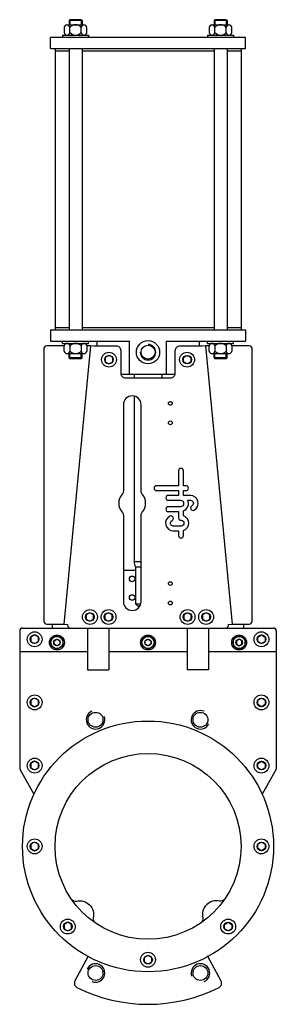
# Model space of a CAD drawing. Extents: x 18 to 294, y 7 to 1067.
import ezdxf

# ---------------------------------------------------------------- set-up
doc = ezdxf.new("R2010")
doc.units = 0
doc.header["$LTSCALE"] = 15
doc.header["$MEASUREMENT"] = 0
doc.layers.add('CYL_XDN200', color=7, linetype='CONTINUOUS')

msp = doc.modelspace()

# ---------------------------------------------------------------- linework, layer by layer
at = {"layer": 'CYL_XDN200'}
for p, q in [((69.2, 1061.3), (87.5, 1061.3)), ((69.2, 1061.3), (72.2, 1061.3)), ((71.4, 1065.8), (72.4, 1066.8)), ((85.4, 1065.8), (71.4, 1065.8)), ((71.4, 1065.8), (71.4, 1061.3)), ((84.4, 1066.8), (72.4, 1066.8)), ((72.4, 1066.8), (72.4, 1061.3)), ((84.4, 1066.8), (84.4, 1061.3)), ((84.4, 1066.8), (85.4, 1065.8)), ((85.4, 1065.8), (85.4, 1061.3)), ((225.2, 1061.3), (243.5, 1061.3)), ((225.2, 1061.3), (228.2, 1061.3)), ((227.4, 1065.8), (228.4, 1066.8)), ((241.4, 1065.8), (227.4, 1065.8)), ((227.4, 1065.8), (227.4, 1061.3)), ((240.4, 1066.8), (228.4, 1066.8)), ((228.4, 1066.8), (228.4, 1061.3)), ((240.4, 1066.8), (240.4, 1061.3)), ((240.4, 1066.8), (241.4, 1065.8)), ((241.4, 1065.8), (241.4, 1061.3)), ((64.4, 1050.3), (92.4, 1050.3)), ((64.4, 1050.3), (64.4, 1047.8)), ((66.1, 1058.6), (66.1, 1053.1)), ((72.2, 1053.1), (72.2, 1058.6)), ((84.5, 1053.1), (84.5, 1058.6)), ((90.6, 1053.1), (90.6, 1058.6)), ((92.4, 1050.3), (92.4, 1047.8)), ((220.4, 1050.3), (248.4, 1050.3)), ((220.4, 1050.3), (220.4, 1047.8)), ((222.1, 1058.6), (222.1, 1053.1)), ((228.2, 1053.1), (228.2, 1058.6)), ((240.5, 1053.1), (240.5, 1058.6)), ((246.6, 1053.1), (246.6, 1058.6)), ((248.4, 1050.3), (248.4, 1047.8)), ((261.4, 1047.8), (51.4, 1047.8)), ((51.4, 1035.8), (51.4, 1047.8)), ((261.4, 1035.8), (261.4, 1047.8)), ((51.4, 1035.8), (261.4, 1035.8)), ((56.4, 1035.8), (56.4, 735.3)), ((56.4, 1033.3), (71.4, 1033.3)), ((71.4, 1035.8), (71.4, 732.8)), ((85.4, 1035.8), (85.4, 732.8)), ((85.4, 1033.3), (227.4, 1033.3)), ((227.4, 1035.8), (227.4, 732.8)), ((241.4, 1035.8), (241.4, 732.8)), ((241.4, 1033.3), (256.4, 1033.3)), ((256.4, 1035.8), (256.4, 735.3)), ((51.4, 732.8), (261.4, 732.8)), ((51.4, 732.8), (51.4, 720.8)), ((56.4, 735.3), (71.4, 735.3)), ((56.4, 735.3), (56.4, 732.8)), ((85.4, 735.3), (227.4, 735.3)), ((241.4, 735.3), (256.4, 735.3)), ((256.4, 735.3), (256.4, 732.8)), ((261.4, 732.8), (261.4, 720.8)), ((51.4, 720.8), (136.4, 720.8)), ((64.4, 718.3), (64.4, 720.8)), ((92.4, 718.3), (92.4, 720.8)), ((101.4, 720.8), (101.4, 715.3)), ((136.4, 684.8), (136.4, 720.8)), ((176.4, 684.8), (176.4, 720.8)), ((176.4, 720.8), (261.4, 720.8)), ((211.4, 720.8), (211.4, 715.3)), ((220.4, 718.3), (220.4, 720.8)), ((248.4, 718.3), (248.4, 720.8)), ((64.4, 718.3), (92.4, 718.3)), ((66.1, 710.1), (66.1, 715.6)), ((72.2, 715.6), (72.2, 710.1)), ((84.5, 715.6), (84.5, 710.1)), ((90.6, 715.6), (90.6, 710.1)), ((220.4, 718.3), (248.4, 718.3)), ((222.1, 710.1), (222.1, 715.6)), ((228.2, 715.6), (228.2, 710.1)), ((240.5, 715.6), (240.5, 710.1)), ((246.6, 715.6), (246.6, 710.1)), ((69.2, 707.3), (87.5, 707.3)), ((69.2, 707.3), (72.2, 707.3)), ((71.4, 702.8), (71.4, 707.3)), ((85.4, 702.8), (71.4, 702.8)), ((71.4, 702.8), (72.4, 701.8)), ((72.4, 701.8), (72.4, 707.3)), ((84.4, 701.8), (72.4, 701.8)), ((84.4, 701.8), (84.4, 707.3)), ((84.4, 701.8), (85.4, 702.8)), ((85.4, 702.8), (85.4, 707.3)), ((225.2, 707.3), (243.5, 707.3)), ((225.2, 707.3), (228.2, 707.3)), ((227.4, 702.8), (227.4, 707.3)), ((241.4, 702.8), (227.4, 702.8)), ((227.4, 702.8), (228.4, 701.8)), ((228.4, 701.8), (228.4, 707.3)), ((240.4, 701.8), (228.4, 701.8)), ((240.4, 701.8), (240.4, 707.3)), ((240.4, 701.8), (241.4, 702.8)), ((241.4, 702.8), (241.4, 707.3)), ((185.3, 684.8), (127.5, 684.8)), ((141.4, 684.8), (141.4, 680.8)), ((171.4, 684.8), (171.4, 680.8)), ((141.4, 661.6), (141.4, 483.4)), ((141.4, 483.4), (148.9, 483.4)), ((142.9, 477.8), (142.9, 437.8)), ((142.9, 477.8), (148.9, 477.8)), ((142.9, 437.8), (148.5, 437.8)), ((144.9, 435.8), (147.7, 435.8)), ((18.4, 408.8), (18.4, 259.8)), ((21.4, 411.8), (291.4, 411.8)), ((91.4, 411.8), (91.4, 366.8)), ((114.4, 411.8), (114.4, 366.8)), ((198.4, 411.8), (198.4, 366.8)), ((221.4, 411.8), (221.4, 366.8)), ((294.4, 408.8), (294.4, 259.8)), ((18.4, 386.8), (91.4, 386.8)), ((114.4, 386.8), (198.4, 386.8)), ((221.4, 386.8), (294.4, 386.8)), ((91.4, 366.8), (114.4, 366.8)), ((221.4, 366.8), (198.4, 366.8)), ((18.4, 259.8), (33.7, 233.2)), ((294.4, 259.8), (279, 233.2)), ((77.8, 31.8), (92.5, 59)), ((234.9, 31.8), (220.2, 59))]:
    msp.add_line(p, q, dxfattribs=at)
at = {"layer": 'CYL_XDN200', "ltscale": 0.3}
for p, q in [((94.4, 715.7), (65.9, 416.2)), ((218.3, 715.7), (246.8, 416.2)), ((142.9, 477.8), (141.4, 483.4)), ((142.9, 473.8), (129.9, 473.8)), ((144.9, 435.8), (142.9, 437.8)), ((53.4, 416.2), (53.4, 411.8)), ((259.4, 411.8), (259.4, 416.2))]:
    msp.add_line(p, q, dxfattribs=at)
at = {"layer": 'CYL_XDN200'}
for points in [[(66.1, 715.7), (47.4, 715.7, 0.414214), (44.4, 712.7), (44.4, 419.2, 0.414214), (47.4, 416.2), (65.9, 416.2), (69.9, 415.8), (69.9, 414.8, 0.414214), (72.9, 411.8), (239.9, 411.8, 0.414214), (242.9, 414.8), (242.9, 415.8), (246.8, 416.2), (265.3, 416.2, 0.414214), (268.3, 419.2), (268.3, 712.7, 0.414214), (265.3, 715.7), (246.6, 715.7)], [(222.1, 715.7), (218.3, 715.7), (214.4, 715.3), (190.4, 715.3, 0.414214), (185.4, 710.3), (185.4, 685.8, -0.414214), (180.4, 680.8), (132.4, 680.8, -0.414214), (127.4, 685.8), (127.4, 710.3, 0.414214), (122.4, 715.3), (98.4, 715.3), (94.4, 715.7), (90.6, 715.7)]]:
    msp.add_lwpolyline(points, format="xyb", dxfattribs=at)
for points in [[(110.4, 698.5), (114.4, 696.2), (118.4, 698.5), (118.4, 703.1), (114.4, 705.4), (110.4, 703.1)], [(202.4, 698.5), (198.4, 696.2), (194.4, 698.5), (194.4, 703.1), (198.4, 705.4), (202.4, 703.1)], [(89.9, 421.5), (93.9, 419.2), (97.9, 421.5), (97.9, 426.1), (93.9, 428.4), (89.9, 426.1)], [(109.9, 421.5), (113.9, 419.2), (117.9, 421.5), (117.9, 426.1), (113.9, 428.4), (109.9, 426.1)], [(194.9, 421.5), (198.9, 419.2), (202.9, 421.5), (202.9, 426.1), (198.9, 428.4), (194.9, 426.1)], [(214.9, 421.5), (218.9, 419.2), (222.9, 421.5), (222.9, 426.1), (218.9, 428.4), (214.9, 426.1)], [(30.4, 397.5), (34.4, 395.2), (38.4, 397.5), (38.4, 402.1), (34.4, 404.4), (30.4, 402.1)], [(51.9, 400.1), (58.4, 403.8), (64.9, 400.1), (64.9, 392.6), (58.4, 388.8), (51.9, 392.6)], [(149.9, 400.1), (156.4, 403.8), (162.9, 400.1), (162.9, 392.6), (156.4, 388.8), (149.9, 392.6)], [(260.9, 400.1), (254.4, 403.8), (247.9, 400.1), (247.9, 392.6), (254.4, 388.8), (260.9, 392.6)], [(282.4, 397.5), (278.4, 395.2), (274.4, 397.5), (274.4, 402.1), (278.4, 404.4), (282.4, 402.1)], [(61.4, 394.6), (58.4, 392.8), (55.4, 394.6), (55.4, 398), (58.4, 399.8), (61.4, 398)], [(159.4, 394.6), (156.4, 392.8), (153.4, 394.6), (153.4, 398), (156.4, 399.8), (159.4, 398)], [(251.4, 394.6), (254.4, 392.8), (257.4, 394.6), (257.4, 398), (254.4, 399.8), (251.4, 398)], [(30.4, 329.5), (34.4, 327.2), (38.4, 329.5), (38.4, 334.1), (34.4, 336.4), (30.4, 334.1)], [(282.4, 329.5), (278.4, 327.2), (274.4, 329.5), (274.4, 334.1), (278.4, 336.4), (282.4, 334.1)], [(30.4, 261.5), (34.4, 259.2), (38.4, 261.5), (38.4, 266.1), (34.4, 268.4), (30.4, 266.1)], [(282.4, 261.5), (278.4, 259.2), (274.4, 261.5), (274.4, 266.1), (278.4, 268.4), (282.4, 266.1)], [(30.4, 174.5), (34.4, 172.2), (38.4, 174.5), (38.4, 179.1), (34.4, 181.4), (30.4, 179.1)], [(282.4, 174.5), (278.4, 172.2), (274.4, 174.5), (274.4, 179.1), (278.4, 181.4), (282.4, 179.1)], [(66.1, 88.2), (70.1, 85.9), (74.1, 88.2), (74.1, 92.8), (70.1, 95.2), (66.1, 92.8)], [(246.6, 88.2), (242.6, 85.9), (238.6, 88.2), (238.6, 92.8), (242.6, 95.2), (246.6, 92.8)], [(152.4, 52.5), (156.4, 50.2), (160.4, 52.5), (160.4, 57.1), (156.4, 59.4), (152.4, 57.1)]]:
    msp.add_lwpolyline(points, close=True, dxfattribs=at)
for points in [[(129.9, 559.3, -0.185167), (128.6, 556, 0.383482), (128.6, 536.6, -0.185167), (129.9, 533.3), (129.9, 440.3, 1), (148.9, 440.3), (148.9, 533.3, -0.185167), (150.1, 536.6, 0.383482), (150.1, 556, -0.185167), (148.9, 559.3), (148.9, 652.3, 1), (129.9, 652.3)], [(194.5, 565.1), (194.5, 578.8), (194.5, 581.2, 1), (189.3, 581.2), (189.3, 578.8), (189.3, 565.1), (165.5, 565.1, 1), (165.5, 559.9), (189.3, 559.9), (189.3, 554.7), (178.2, 554.7, 1), (178.2, 549.5), (191.2, 549.5, -1), (191.2, 542.5), (178.2, 542.5, 1), (178.2, 537.3), (189.3, 537.3), (189.3, 530.5, 0.414214), (191.9, 527.9, -1), (191.9, 521.7), (183.6, 521.7, -0.794623), (182.2, 527.6, 1), (179.9, 532.3, 0.794623), (183.6, 516.5), (189.3, 516.5), (189.3, 511.4, 1), (194.5, 511.4), (194.5, 516.9, 0.722745), (194.5, 532.7), (194.5, 538, 0.419737), (199.2, 549.5), (201.9, 549.5, -0.767176), (203.5, 543.4, 1), (206.1, 538.8, 0.767176), (201.9, 554.7), (194.5, 554.7), (194.5, 559.9), (197.3, 559.9, 1), (197.3, 565.1)]]:
    msp.add_lwpolyline(points, format="xyb", close=True, dxfattribs=at)
at = {"layer": 'CYL_XDN200', "ltscale": 0.3}
for points in [[(74.1, 119.9, 0.30825), (79.4, 117.9, -0.556803), (97.4, 99.8, 0.30825), (99.4, 94.6)], [(238.6, 119.9, -0.30825), (233.3, 117.9, 0.556803), (215.3, 99.8, -0.30825), (213.3, 94.6)]]:
    msp.add_lwpolyline(points, format="xyb", dxfattribs=at)
at = {"layer": 'CYL_XDN200'}
for centre, radius in [((156.4, 708.8), 12.5), ((156.4, 708.8), 7.5), ((114.4, 700.8), 8), ((114.4, 700.8), 4.62), ((198.4, 700.8), 8), ((198.4, 700.8), 4.62), ((180.4, 653.8), 2), ((180.4, 632.8), 2), ((139.4, 464.8), 3), ((180.4, 459.8), 2), ((139.4, 444.8), 3), ((180.4, 438.8), 2), ((93.9, 423.8), 8), ((93.9, 423.8), 4.62), ((113.9, 423.8), 8), ((113.9, 423.8), 4.62), ((198.9, 423.8), 8), ((198.9, 423.8), 4.62), ((218.9, 423.8), 8), ((218.9, 423.8), 4.62), ((34.4, 399.8), 8), ((34.4, 399.8), 4.62), ((58.4, 396.3), 8), ((58.4, 396.3), 6.5), ((156.4, 396.3), 8), ((156.4, 396.3), 6.5), ((254.4, 396.3), 8), ((254.4, 396.3), 6.5), ((278.4, 399.8), 8), ((278.4, 399.8), 4.62), ((58.4, 396.3), 3.46), ((156.4, 396.3), 3.46), ((254.4, 396.3), 3.46), ((34.4, 331.8), 8), ((278.4, 331.8), 8), ((34.4, 331.8), 4.62), ((278.4, 331.8), 4.62), ((99.9, 313.1), 8), ((212.8, 313.1), 8), ((156.4, 176.8), 135), ((156.4, 176.8), 100), ((34.4, 263.8), 8), ((34.4, 263.8), 4.62), ((278.4, 263.8), 8), ((278.4, 263.8), 4.62), ((34.4, 176.8), 8), ((34.4, 176.8), 4.62), ((278.4, 176.8), 8), ((278.4, 176.8), 4.62), ((70.1, 90.5), 8), ((242.6, 90.5), 8), ((70.1, 90.5), 4.62), ((242.6, 90.5), 4.62), ((156.4, 54.8), 8), ((156.4, 54.8), 4.62), ((99.9, 40.5), 8), ((212.8, 40.5), 8)]:
    msp.add_circle(centre, radius, dxfattribs=at)
for centre, radius, start, end in [((69.2, 1058.2), 3.08, 6.1317, 173.8683), ((78.4, 1053.1), 8.19, 41.6243, 138.3757), ((87.5, 1058.2), 3.08, 6.1317, 173.8683), ((225.2, 1058.2), 3.08, 6.1317, 173.8683), ((234.4, 1053.1), 8.19, 41.6243, 138.3757), ((243.5, 1058.2), 3.08, 6.1317, 173.8683), ((69.2, 1053.4), 3.08, 186.1317, 353.8683), ((78.4, 1058.5), 8.19, 221.6243, 318.3757), ((87.5, 1053.4), 3.08, 186.1317, 353.8683), ((225.2, 1053.4), 3.08, 186.1317, 353.8683), ((234.4, 1058.5), 8.19, 221.6243, 318.3757), ((243.5, 1053.4), 3.08, 186.1317, 353.8683), ((69.2, 715.2), 3.08, 6.1317, 173.8683), ((78.4, 710.1), 8.19, 41.6243, 138.3757), ((87.5, 715.2), 3.08, 6.1317, 173.8683), ((156.4, 708.8), 8.33, 180, 90), ((225.2, 715.2), 3.08, 6.1317, 173.8683), ((234.4, 710.1), 8.19, 41.6243, 138.3757), ((243.5, 715.2), 3.08, 6.1317, 173.8683), ((69.2, 710.4), 3.08, 186.1317, 353.8683), ((78.4, 715.5), 8.19, 221.6243, 318.3757), ((87.5, 710.4), 3.08, 186.1317, 353.8683), ((225.2, 710.4), 3.08, 186.1317, 353.8683), ((234.4, 715.5), 8.19, 221.6243, 318.3757), ((243.5, 710.4), 3.08, 186.1317, 353.8683), ((21.4, 408.8), 3, 90, 180), ((291.4, 408.8), 3, 0, 90), ((99.9, 313.1), 10, 112.5, 20.112), ((212.8, 313.1), 10, 67.5, 335.112), ((99.9, 40.5), 10, 247.5, 155.112), ((212.8, 40.5), 10, 292.5, 200.112), ((82.2, 29.4), 5, 151.5449, 243.2814), ((230.5, 29.4), 5, 296.7186, 28.4551), ((156.4, 176.8), 170, 243.2814, 296.7186)]:
    msp.add_arc(centre, radius, start, end, dxfattribs=at)

doc.saveas('drawing.dxf')
